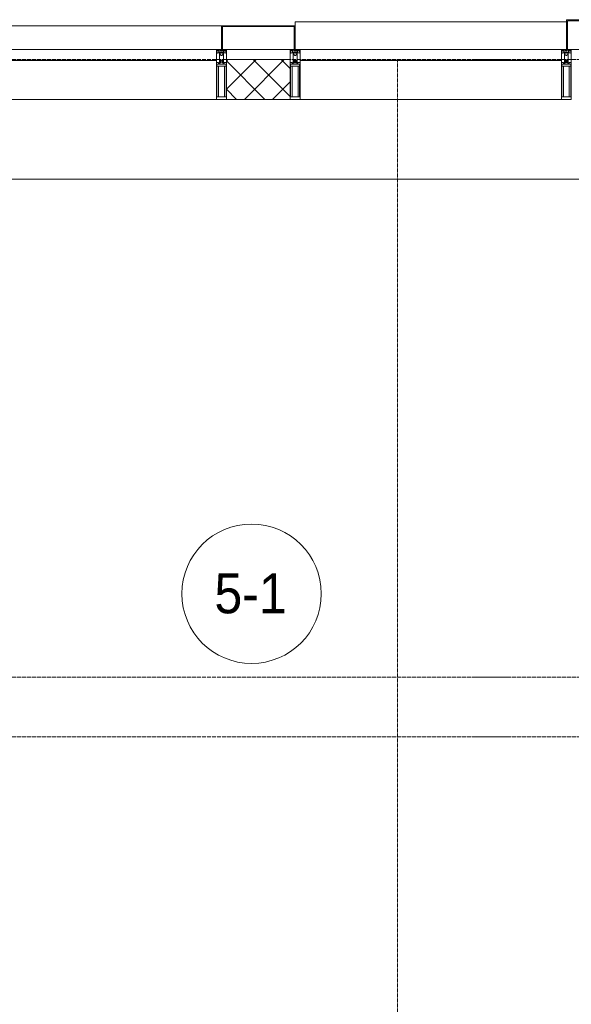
# Model space of a CAD drawing. Header units: millimetres. Extents: x 5617 to 109543, y 7718 to 202726.
# Tile 25 of 84: x 30216 to 32986, y 28357 to 33300. Entities that reach past the tile are written whole.
import ezdxf

# ---------------------------------------------------------------- set-up
doc = ezdxf.new("R2010")
doc.units = ezdxf.units.MM
doc.linetypes.add('ADSK_Линия сетки', pattern=[25, 20, -2.5, 0, -2.5])
doc.linetypes.add('Линия сетки', pattern=[25, 20, -2.5, 0, -2.5])
for name, color, linetype, lineweight in [('Импосты витража', 7, 'Continuous', 18), ('Колонны', 7, 'Continuous', 18), ('Марки помещений', 7, 'Continuous', 20), ('Оси', 7, 'Continuous', 9), ('Панели витража', 7, 'Continuous', 18), ('Перекрытия', 7, 'Continuous', 18), ('Стены разрез', 7, 'Continuous', 40), ('Элементы узлов', 7, 'Continuous', 18)]:
    doc.layers.add(name, color=color, linetype=linetype, lineweight=lineweight)
doc.styles.add('Arial_3', font='arial.ttf', dxfattribs={"width": 0.9, "height": 200})

# ---------------------------------------------------------------- blocks, each defined once
blk = doc.blocks.new('135_SLK_K4_AR_rvt-1-МКСС_К4_L16_54_900_')
at = {"layer": 'Перекрытия', "color": 253, "true_color": 0xaaaaaa}
blk.add_line((104450, 32500), (100749.8, 32500), dxfattribs=at)
blk = doc.blocks.new('System Panel - A_PAN_Glass-7516607-МКСС_К4_L16_54_900_')
at = {"layer": 'Панели витража', "color": 253, "lineweight": 5, "true_color": 0xaaaaaa}
for p, q in [((1070, 0), (-1070, 0)), ((-1070, 0), (-1070, -55)), ((1070, -55), (1070, 0)), ((-1070, -55), (1070, -55))]:
    blk.add_line(p, q, dxfattribs=at)
blk = doc.blocks.new('Rectangular Mullion - R_StandardFrame_50Wx250H-7198227-МКСС_К4_L16_54_900_')
at = {"layer": 'Импосты витража', "color": 253, "lineweight": 5, "true_color": 0xaaaaaa}
for p, q in [((100200, 32900), (100200, 33050)), ((102340, 32900), (100200, 32900))]:
    blk.add_line(p, q, dxfattribs=at)
blk = doc.blocks.new('Rectangular Mullion - 50Wx250H-2623690-МКСС_К4_L16_54_900_')
at = {"layer": 'Элементы узлов', "color": 253, "lineweight": 5, "true_color": 0xaaaaaa}
for p, q in [((-25, 65.2), (-25, 250)), ((-25, 250), (0, 250)), ((25, 250), (0, 250)), ((25, 65.2), (25, 250)), ((-23, 237.3), (0, 237.3)), ((-23, 237.3), (-23, 73.6)), ((-14.9, 84), (-14.9, 237.3)), ((23, 237.3), (0, 237.3)), ((14.9, 84), (14.9, 237.3)), ((23, 237.3), (23, 73.6)), ((-14, 65.2), (-25, 65.2)), ((0, 84), (-23, 84)), ((-0.5, 73.6), (-23, 73.6)), ((-14, 71.3), (-14, 65.2)), ((-10, 71.3), (-14, 71.3)), ((-10, 53), (-10, 71.3)), ((-8.7, 53), (-10, 53)), ((-10, 53), (-10, 17)), ((-8.7, 53), (-7, 54.7)), ((-7, 65.2), (-5.9, 67.3)), ((-7, 65.2), (-7, 54.7)), ((-4.1, 67.3), (-5.9, 67.3)), ((-4.1, 67.3), (-2.9, 65.1)), ((-2.9, 65.1), (-2.9, 54.6)), ((-1.3, 53), (-2.9, 54.6)), ((0, 53), (-1.3, 53)), ((0, 84), (23, 84)), ((0, 53), (1.3, 53)), ((0.5, 73.6), (23, 73.6)), ((1.3, 53), (2.9, 54.6)), ((4.1, 67.3), (2.9, 65.1)), ((2.9, 65.1), (2.9, 54.6)), ((4.1, 67.3), (5.9, 67.3)), ((7, 65.2), (5.9, 67.3)), ((7, 65.2), (7, 54.7)), ((8.7, 53), (7, 54.7)), ((8.7, 53), (10, 53)), ((10, 71.3), (14, 71.3)), ((10, 53), (10, 71.3)), ((10, 53), (10, 17)), ((14, 71.3), (14, 65.2)), ((14, 65.2), (25, 65.2)), ((-23.8, 14.6), (-25, 14.2)), ((-25, 0), (-25, 14.2)), ((-22.3, 17), (-23.8, 17)), ((-23.8, 17), (-23.8, 14.6)), ((-22.5, 10.6), (-23.8, 14.6)), ((-22.5, 10.6), (-23.7, 9.9)), ((-23.7, 1.3), (-23.7, 9.9)), ((-23.7, 1.3), (-11.8, 1.3)), ((-23.2, 10.2), (-22.5, 8)), ((-22.5, 8), (-22.5, 4.5)), ((-21.3, 4.5), (-22.5, 4.5)), ((-22.3, 17), (-22.3, 16)), ((-22.3, 16), (-21.3, 16)), ((-19, 17.6), (-21.3, 16)), ((-21.3, 4.5), (-21.3, 6.5)), ((-21.3, 6.5), (-14.2, 6.5)), ((-18.4, 16.6), (-19, 17.6)), ((-7.4, 16.6), (-18.4, 16.6)), ((-14.2, 6.5), (-14.2, 4.5)), ((-13.2, 4.5), (-14.2, 4.5)), ((-13.2, 4.5), (-12.2, 7.2)), ((-12.7, 7.6), (-11.3, 11.4)), ((-12.7, 7.6), (-11.8, 6.9)), ((-12.2, 9), (-12.2, 14.8)), ((-12.2, 14.8), (0, 14.8)), ((-11.8, 1.3), (-11.8, 6.9)), ((-10.5, 11.2), (-11.3, 11.4)), ((-10.5, 1.5), (-10.5, 11.2)), ((-4.8, 1.5), (-10.5, 1.5)), ((-10, 17), (-7.5, 17)), ((-8.5, 23), (-1.5, 30)), ((-8.5, 18.5), (-8.5, 23)), ((-7.5, 18.5), (-8.5, 18.5)), ((-7.5, 17), (-7.5, 18.5)), ((-7.4, 18), (-7.4, 16.6)), ((-2.6, 18), (-7.4, 18)), ((0, 8), (-4.8, 8)), ((-4.8, 1.5), (-4.8, 8)), ((-2.6, 18), (-2.6, 16.8)), ((-2.6, 16.8), (0, 16.8)), ((-1.5, 30), (0, 30)), ((1.5, 30), (0, 30)), ((2.6, 16.8), (0, 16.8)), ((0, 14.8), (0, 16.8)), ((0, 14.8), (0, 16.8)), ((12.2, 14.8), (0, 14.8)), ((0, 0), (0, 8)), ((0, 8), (4.8, 8)), ((0, 0), (0, 8)), ((8.5, 23), (1.5, 30)), ((2.6, 18), (2.6, 16.8)), ((2.6, 18), (7.4, 18)), ((4.8, 1.5), (4.8, 8)), ((4.8, 1.5), (10.5, 1.5)), ((7.4, 18), (7.4, 16.6)), ((7.4, 16.6), (18.4, 16.6)), ((7.5, 18.5), (8.5, 18.5)), ((7.5, 17), (7.5, 18.5)), ((10, 17), (7.5, 17)), ((8.5, 18.5), (8.5, 23)), ((10.5, 11.2), (11.3, 11.4)), ((10.5, 1.5), (10.5, 11.2)), ((12.7, 7.6), (11.3, 11.4)), ((12.7, 7.6), (11.8, 6.9)), ((11.8, 1.3), (11.8, 6.9)), ((23.7, 1.3), (11.8, 1.3)), ((12.2, 9), (12.2, 14.8)), ((13.2, 4.5), (12.2, 7.2)), ((13.2, 4.5), (14.2, 4.5)), ((21.3, 6.5), (14.2, 6.5)), ((14.2, 6.5), (14.2, 4.5)), ((18.4, 16.6), (19, 17.6)), ((19, 17.6), (21.3, 16)), ((22.3, 16), (21.3, 16)), ((21.3, 4.5), (21.3, 6.5)), ((21.3, 4.5), (22.5, 4.5)), ((22.3, 17), (22.3, 16)), ((22.3, 17), (23.8, 17)), ((22.5, 10.6), (23.8, 14.6)), ((22.5, 10.6), (23.7, 9.9)), ((23.2, 10.2), (22.5, 8)), ((22.5, 8), (22.5, 4.5)), ((23.7, 1.3), (23.7, 9.9)), ((23.8, 17), (23.8, 14.6)), ((23.8, 14.6), (25, 14.2)), ((25, 0), (25, 14.2)), ((-25, 0), (0, 0)), ((25, 0), (0, 0))]:
    blk.add_line(p, q, dxfattribs=at)
for centre, start, end in [((-0.5, 73.1), 360, 90), ((0.5, 73.1), 90, 180)]:
    blk.add_arc(centre, 0.5, start, end, dxfattribs=at)
blk = doc.blocks.new('Rectangular Mullion - R_StandardFrame_50Wx250H-V62-МКСС_К4_L16_54_900_')
at = {"layer": 'Импосты витража', "color": 253, "lineweight": 5, "true_color": 0xaaaaaa}
for p, q in [((-25, 0), (-25, 250)), ((-25, 250), (25, 250)), ((25, 250), (25, 0)), ((0, 0), (-25, 0)), ((25, 0), (5, 0))]:
    blk.add_line(p, q, dxfattribs=at)
blk = doc.blocks.new('System Panel - A_PAN_Glass-7513417-МКСС_К4_L16_54_900_')
at = {"layer": 'Панели витража', "color": 253, "lineweight": 5, "true_color": 0xaaaaaa}
for p, q in [((656.25, 0), (-656.25, 0)), ((-656.25, 0), (-656.25, -55)), ((656.25, -55), (656.25, 0)), ((-656.25, -55), (656.25, -55))]:
    blk.add_line(p, q, dxfattribs=at)
blk = doc.blocks.new('Rectangular Mullion - R_StandardFrame_50Wx250H-5816490-МКСС_К4_L16_54_900_')
at = {"layer": 'Импосты витража', "color": 253, "lineweight": 5, "true_color": 0xaaaaaa}
blk.add_line((134740, 32900), (133427.5, 32900), dxfattribs=at)
blk = doc.blocks.new('Rectangular Mullion - R_StandardFrame_50Wx250H-7512947-МКСС_К4_L16_54_900_')
at = {"layer": 'Импосты витража', "color": 253, "lineweight": 5, "true_color": 0xaaaaaa}
for p, q in [((-25, 0), (-25, 250)), ((-25, 250), (25, 250)), ((25, 250), (25, 0)), ((0, 0), (-25, 0)), ((25, 0), (5, 0))]:
    blk.add_line(p, q, dxfattribs=at)
blk = doc.blocks.new('Rectangular Mullion - R_StandardFrame_50Wx250H-7511672-МКСС_К4_L16_54_900_')
at = {"layer": 'Импосты витража', "color": 253, "lineweight": 5, "true_color": 0xaaaaaa}
for p, q in [((-25, 0), (-25, 250)), ((-25, 250), (25, 250)), ((25, 250), (25, 0)), ((-5, 0), (-25, 0)), ((25, 0), (0, 0))]:
    blk.add_line(p, q, dxfattribs=at)
blk = doc.blocks.new('A_SLK_PAN_Type1 - Прямой тип панели-6538282-МКСС_К4_L16_54_900_')
at = {"layer": 'Колонны', "lineweight": 5}
for p, q in [((-247.5, 0), (-252.5, 0)), ((-252.5, 0), (-252.5, -150)), ((-247.5, -145), (-247.5, 0)), ((227.5, 0), (-227.5, 0)), ((247.5, 0), (247.5, -145)), ((252.5, 0), (247.5, 0)), ((252.5, -150), (252.5, 0)), ((247.5, -145), (-247.5, -145)), ((-252.5, -150), (252.5, -150))]:
    blk.add_line(p, q, dxfattribs=at)
blk = doc.blocks.new('A_SLK_PAN_Type1 - Прямой тип панели-6538284-МКСС_К4_L16_54_900_')
at = {"layer": 'Колонны', "lineweight": 5}
for p, q in [((-180, 0), (-185, 0)), ((-185, 0), (-185, -120)), ((-180, -115), (-180, 0)), ((160, 0), (-160, 0)), ((180, 0), (180, -115)), ((185, 0), (180, 0)), ((185, -120), (185, 0)), ((-185, -120), (185, -120)), ((180, -115), (-180, -115))]:
    blk.add_line(p, q, dxfattribs=at)
blk = doc.blocks.new('A_OGR_PAN_Отлив - A_OGR_PAN_Отлив-6266457-МКСС_К4_L16_54_900_')
at = {"layer": 'Колонны', "color": 253, "lineweight": 5, "true_color": 0xaaaaaa}
for p in [(681.25, 140), (-681.25, 120)]:
    blk.add_line(p, (-681.25, 140), dxfattribs=at)
blk = doc.blocks.new('A_OGR_PAN_Отлив - A_OGR_PAN_Отлив-6290248-МКСС_К4_L16_54_900_')
at = {"layer": 'Колонны', "color": 253, "lineweight": 5, "true_color": 0xaaaaaa}
for p in [(933.75, 120), (-933.75, 0)]:
    blk.add_line(p, (-933.75, 120), dxfattribs=at)
blk = doc.blocks.new('135_SLK_K4_AR_FCD_rvt-1-МКСС_К4_L16_54_900_')
at = {"layer": 'Стены разрез', "lineweight": 5, "true_color": 0xaaaaaa}
h = blk.add_hatch(dxfattribs=at)
h.set_pattern_fill('FP_4', color=253, style=0, pattern_type=2)
h.set_pattern_definition([(45, (0, 0), (-70.71068, 70.71068), []), (135, (0, 0), (-70.71068, -70.71068), [])])
h.paths.add_polyline_path([(102710, 32900), (102710, 33100), (102390, 33100), (102390, 32900)])
at = {"layer": 'Стены разрез', "color": 253, "lineweight": 9, "true_color": 0xaaaaaa}
for p, q in [((102710, 33100), (102390, 33100)), ((102390, 33100), (102390, 32900)), ((102710, 32900), (102710, 33100)), ((102390, 32900), (102710, 32900))]:
    blk.add_line(p, q, dxfattribs=at)
at = {"layer": 'Импосты витража', "color": 253, "lineweight": 5, "true_color": 0xaaaaaa, "extrusion": (0, 0, -1), "rotation": 180}
for name, p in [('Rectangular Mullion - 50Wx250H-2623690-МКСС_К4_L16_54_900_', (-102365, 33150)), ('Rectangular Mullion - R_StandardFrame_50Wx250H-7512947-МКСС_К4_L16_54_900_', (-102365, 33150)), ('Rectangular Mullion - 50Wx250H-2623690-МКСС_К4_L16_54_900_', (-102735, 33150)), ('Rectangular Mullion - R_StandardFrame_50Wx250H-7511672-МКСС_К4_L16_54_900_', (-102735, 33150)), ('Rectangular Mullion - 50Wx250H-2623690-МКСС_К4_L16_54_900_', (-104097.5, 33150)), ('Rectangular Mullion - R_StandardFrame_50Wx250H-V62-МКСС_К4_L16_54_900_', (-104097.5, 33150))]:
    blk.add_blockref(name, p, dxfattribs=at)
at = {"layer": 'Импосты витража', "color": 253, "lineweight": 5, "true_color": 0xaaaaaa}
for name, p in [('Rectangular Mullion - R_StandardFrame_50Wx250H-7198227-МКСС_К4_L16_54_900_', (0, 0)), ('Rectangular Mullion - R_StandardFrame_50Wx250H-5816490-МКСС_К4_L16_54_900_', (-30667.5, 0))]:
    blk.add_blockref(name, p, dxfattribs=at)
at = {"layer": 'Колонны', "color": 253, "lineweight": 5, "true_color": 0xaaaaaa}
for name, p in [('A_OGR_PAN_Отлив - A_OGR_PAN_Отлив-6290248-МКСС_К4_L16_54_900_', (101431.3, 33150)), ('A_OGR_PAN_Отлив - A_OGR_PAN_Отлив-6266457-МКСС_К4_L16_54_900_', (103416.3, 33150))]:
    blk.add_blockref(name, p, dxfattribs=at)
at = {"layer": 'Колонны', "color": 253, "lineweight": 5, "true_color": 0xaaaaaa, "rotation": 180}
for name, p in [('A_SLK_PAN_Type1 - Прямой тип панели-6538284-МКСС_К4_L16_54_900_', (102550, 33150)), ('A_SLK_PAN_Type1 - Прямой тип панели-6538282-МКСС_К4_L16_54_900_', (104350, 33150))]:
    blk.add_blockref(name, p, dxfattribs=at)
at = {"layer": 'Панели витража', "color": 253, "lineweight": 5, "true_color": 0xaaaaaa}
for name, p in [('System Panel - A_PAN_Glass-7516607-МКСС_К4_L16_54_900_', (101270, 33150)), ('System Panel - A_PAN_Glass-7513417-МКСС_К4_L16_54_900_', (103416.3, 33150))]:
    blk.add_blockref(name, p, dxfattribs=at)
blk = doc.blocks.new('050_Марка_Помещение - Номер-620969-МКСС_К4_L16_54_900_')
at = {"layer": 'Марки помещений'}
blk.add_circle((0, 0), 3.5, dxfattribs=at)

msp = doc.modelspace()

# ---------------------------------------------------------------- linework, layer by layer
at = {"layer": 'Оси', "linetype": 'ADSK_Линия сетки'}
for p, q in [((65663.9, 33100), (24981.8, 33100)), ((65663.9, 30000), (26251.8, 30000)), ((65663.9, 29700), (24981.8, 29700))]:
    msp.add_line(p, q, dxfattribs=at)
at = {"layer": 'Оси', "linetype": 'Линия сетки'}
msp.add_line((32113.9, 12025.7), (32113.9, 33100), dxfattribs=at)

# ---------------------------------------------------------------- block references
at = {"lineweight": 5}
for name in ['135_SLK_K4_AR_FCD_rvt-1-МКСС_К4_L16_54_900_', '135_SLK_K4_AR_rvt-1-МКСС_К4_L16_54_900_']:
    msp.add_blockref(name, (-71136.1, 0), dxfattribs=at)
at = {"layer": 'Марки помещений', "xscale": 99.99999999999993, "yscale": 99.99999999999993, "zscale": 99.99999999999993}
msp.add_blockref('050_Марка_Помещение - Номер-620969-МКСС_К4_L16_54_900_', (31380.4, 30418.1), dxfattribs=at)

# ---------------------------------------------------------------- texts
at = {"layer": 'Марки помещений', "lineweight": 9, "insert": (31193.8, 30519.8), "char_height": 200, "width": 447.342, "attachment_point": 1, "style": 'Arial_3'}
msp.add_mtext('5-1', dxfattribs=at)

doc.saveas('drawing.dxf')
